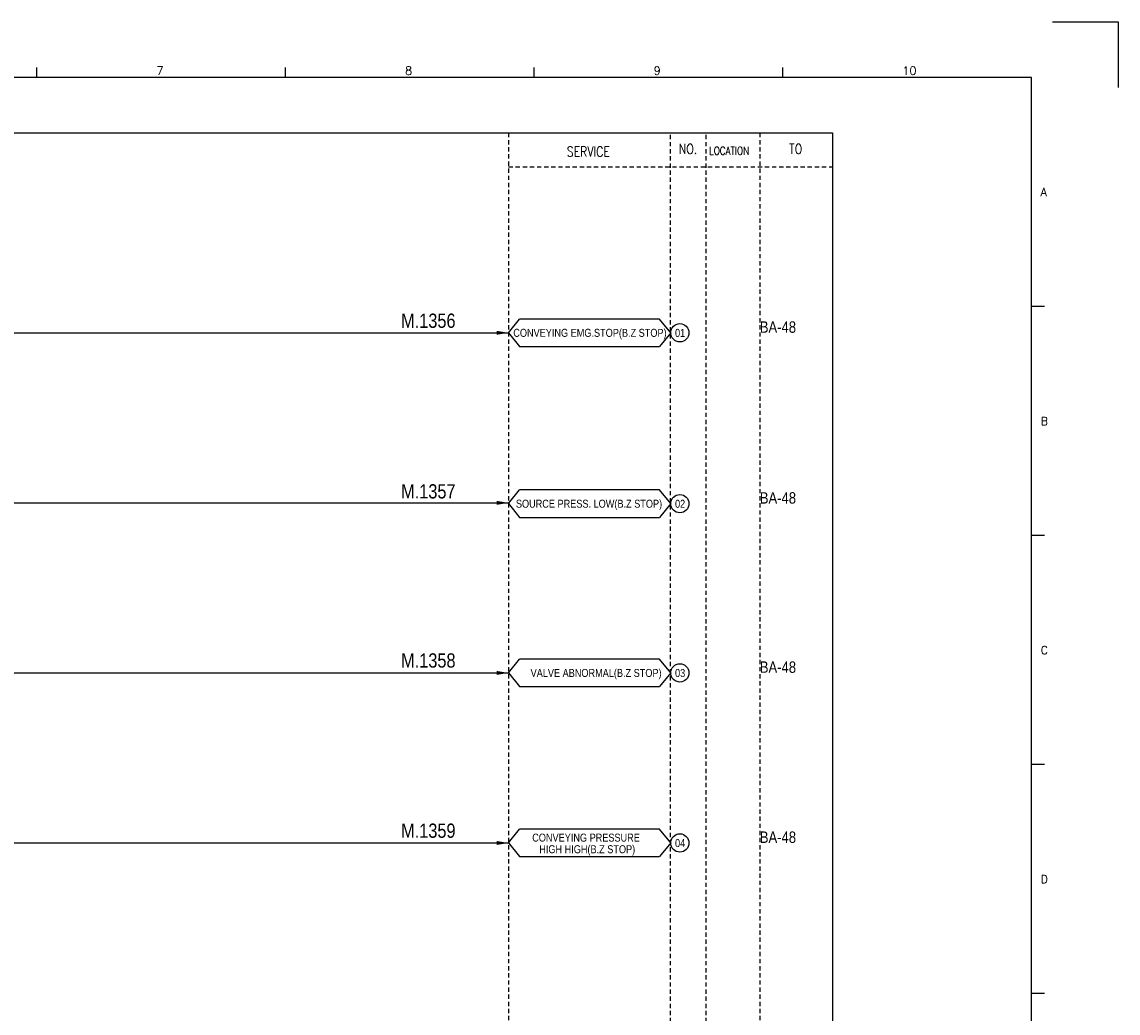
# Model space of a CAD drawing. Extents: x 1482 to 2448, y -600 to 82.
# Tile 4 of 4: x 2063 to 2448, y -266 to 82. Entities that reach past the tile are written whole.
import ezdxf
from ezdxf.enums import TextEntityAlignment as Align

# ---------------------------------------------------------------- set-up
doc = ezdxf.new("R2010")
doc.units = 0
doc.header["$MEASUREMENT"] = 0
doc.linetypes.add('HIDDEN', pattern=[4, 1.5, -1, 1.5])
doc.layers.get('0').update_dxf_attribs({"linetype": 'CONTINUOUS'})
doc.layers.get('DEFPOINTS').update_dxf_attribs({"linetype": 'CONTINUOUS'})
for name, color, linetype in [('CON', 4, 'CONTINUOUS'), ('DCS', 7, 'CONTINUOUS'), ('HID', 2, 'HIDDEN'), ('圖框CON', 4, 'CONTINUOUS'), ('框線', 6, 'CONTINUOUS')]:
    doc.layers.add(name, color=color, linetype=linetype)
doc.styles.add('DAYUKP', font='complex', dxfattribs={"bigfont": 'DAYUKP.SHX'})
doc.styles.add('ROMANS', font='romans', dxfattribs={"width": 0.8})
doc.styles.add('style3', font='ARIALN.TTF')

# ---------------------------------------------------------------- blocks, each defined once
blk = doc.blocks.new('LEADER')
at = {"layer": 'CON'}
blk.add_solid([(0.85, -0.57), (0.85, -1.57), (3.85, -1.07)], dxfattribs=at)
blk = doc.blocks.new('1')
at = {"layer": 'DEFPOINTS'}
blk.add_lwpolyline([(2189, 689.33), (2211.97, 689.33), (2211.97, 666.36)], dxfattribs=at)
at = {"layer": '圖框CON'}
for p, q in [((1832.37, 669.85), (1832.37, 673.29)), ((1919.66, 669.85), (1919.66, 673.29)), ((2006.95, 669.85), (2006.95, 673.29)), ((2094.24, 669.85), (2094.24, 673.29)), ((2186.14, 589.41), (2181.53, 589.41)), ((2186.14, 509.01), (2181.53, 509.01)), ((2186.14, 428.61), (2181.53, 428.61)), ((2186.14, 348.2), (2181.53, 348.2))]:
    blk.add_line(p, q, dxfattribs=at)
at = {"layer": '框線'}
for p, q in [((2181.53, 669.81), (1308.62, 669.81)), ((2181.53, 26.6), (2181.53, 669.81))]:
    blk.add_line(p, q, dxfattribs=at)
at = {"style": 'DAYUKP'}
for s, height, p in [('7', 2.87, (1874.39, 670.78)), ('8', 2.87, (1961.68, 670.78)), ('9', 2.87, (2048.97, 670.78)), ('10', 2.871, (2136.26, 670.78))]:
    blk.add_text(s, height=height, dxfattribs=at).set_placement(p)
for s, p in [('A', (2184.79, 629.6)), ('B', (2184.79, 549.2)), ('C', (2184.79, 468.8)), ('D', (2184.79, 388.39))]:
    blk.add_text(s, height=2.87, dxfattribs=at).set_placement(p, align=Align.MIDDLE_LEFT)

msp = doc.modelspace()

# ---------------------------------------------------------------- linework, layer by layer
at = {"layer": 'CON', "color": 6}
for p, q in [((2234.31, -26.69), (2238.21, -21.87)), ((2287.34, -21.87), (2238.21, -21.87)), ((2291.24, -26.69), (2287.34, -21.87)), ((2234.31, -26.69), (2238.21, -31.5)), ((2291.24, -26.69), (2287.34, -31.5)), ((2238.21, -31.5), (2287.34, -31.5)), ((2234.31, -86.67), (2238.21, -81.85)), ((2287.34, -81.85), (2238.21, -81.85)), ((2291.24, -86.67), (2287.34, -81.85)), ((2234.31, -86.67), (2238.21, -91.49)), ((2291.24, -86.67), (2287.34, -91.49)), ((2238.21, -91.49), (2287.34, -91.49)), ((2234.31, -146.08), (2238.21, -141.26)), ((2287.34, -141.26), (2238.21, -141.26)), ((2291.24, -146.08), (2287.34, -141.26)), ((2234.31, -146.08), (2238.21, -150.9)), ((2291.24, -146.08), (2287.34, -150.9)), ((2238.21, -150.9), (2287.34, -150.9)), ((2234.31, -205.78), (2238.21, -200.96)), ((2287.34, -200.96), (2238.21, -200.96)), ((2291.24, -205.78), (2287.34, -200.96)), ((2234.31, -205.78), (2238.21, -210.59)), ((2291.24, -205.78), (2287.34, -210.59)), ((2238.21, -210.59), (2287.34, -210.59))]:
    msp.add_line(p, q, dxfattribs=at)
at = {"layer": 'CON'}
for p, q in [((1909.55, -26.69), (2234.31, -26.69)), ((1909.55, -86.38), (2234.31, -86.38)), ((1909.55, -146.08), (2234.31, -146.08)), ((1909.55, -205.78), (2234.31, -205.78))]:
    msp.add_line(p, q, dxfattribs=at)
msp.add_lwpolyline([(1634.06, 43.47), (2348.06, 43.47), (2348.06, -456.33), (1634.06, -456.33)], close=True, dxfattribs=at)
for centre in [(2294.45, -26.69), (2294.45, -86.67), (2294.45, -146.08), (2294.45, -205.78)]:
    msp.add_circle(centre, 3.21, dxfattribs=at)
at = {"layer": 'HID'}
for p, q in [((2234.31, 43.47), (2234.31, -456.33)), ((2291.01, 42.77), (2291.01, -456.33)), ((2303.61, 42.77), (2303.61, -456.33)), ((2322.51, 43.47), (2322.51, -456.33)), ((2234.31, 31.57), (2348.06, 31.57))]:
    msp.add_line(p, q, dxfattribs=at)

# ---------------------------------------------------------------- block references
msp.add_blockref('1', (236.31, -606.89))
at = {"layer": 'CON', "xscale": 1.4, "yscale": 1.4, "zscale": 1.4}
for p in [(2228.92, -25.19), (2228.92, -84.89), (2228.92, -144.59), (2228.92, -204.29)]:
    msp.add_blockref('LEADER', p, dxfattribs=at)

# ---------------------------------------------------------------- texts
at = {"layer": 'CON', "style": 'ROMANS', "width": 0.8}
for s, p in [('SERVICE', (2262.34, 36.93)), ('NO.', (2297.31, 37.87)), ('TO', (2335.11, 37.87))]:
    msp.add_text(s, height=3.5, dxfattribs=at).set_placement(p, align=Align.MIDDLE)
msp.add_text('LOCATION', height=2.8, dxfattribs=at).set_placement((2304.74, 34.97), align=Align.BOTTOM_LEFT)
at = {"layer": 'CON', "style": 'style3'}
for p in [(2322.51, -26.67), (2322.51, -86.65), (2322.51, -146.06), (2322.51, -205.76)]:
    msp.add_text('BA-48', height=4, dxfattribs=at).set_placement(p)
for s, p in [('CONVEYING EMG.STOP(B.Z STOP)', (2235.98, -28.94)), ('01', (2292.76, -28.97)), ('SOURCE PRESS. LOW(B.Z STOP)', (2236.9, -88.93)), ('02', (2292.76, -88.95)), ('VALVE ABNORMAL(B.Z STOP)', (2242.06, -148.34)), ('03', (2292.76, -148.36)), ('CONVEYING PRESSURE ', (2242.63, -206.15)), (' HIGH HIGH(B.Z STOP)', (2244.2, -210.23)), ('04', (2292.76, -208.06))]:
    msp.add_text(s, height=2.8, dxfattribs=at).set_placement(p, align=Align.BOTTOM_LEFT)
at = {"layer": 'DCS', "linetype": 'ByBlock', "style": 'style3'}
for s, p in [('M.1356', (2196.6, -24.95)), ('M.1357', (2196.6, -84.85)), ('M.1358', (2196.6, -144.22)), ('M.1359', (2196.6, -203.98))]:
    msp.add_text(s, height=5, dxfattribs=at).set_placement(p)

doc.saveas('drawing.dxf')
